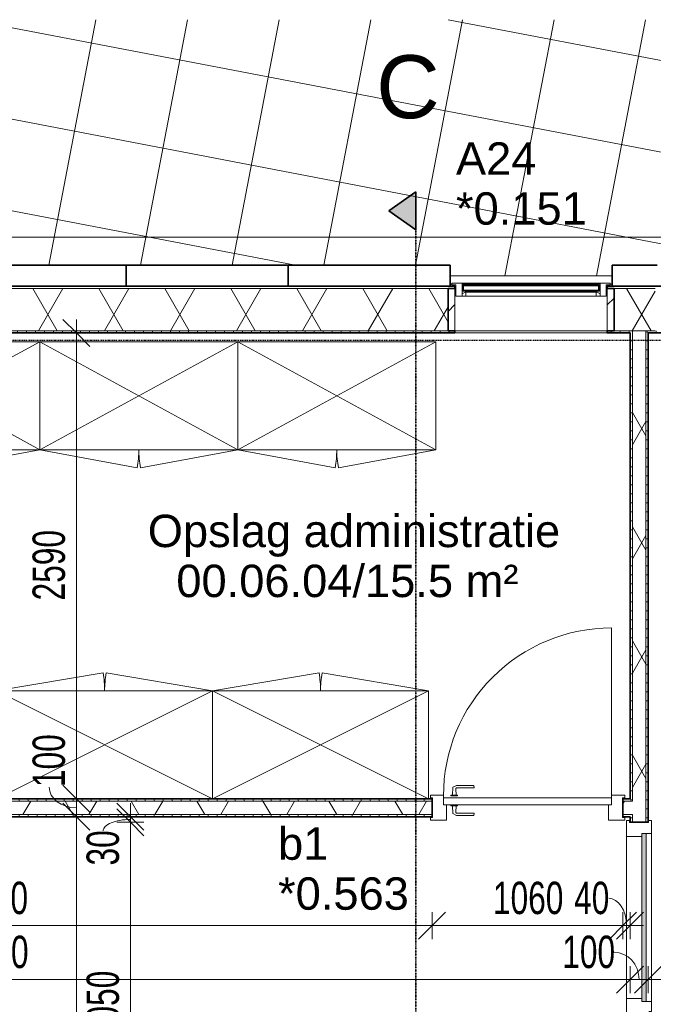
# Model space of a CAD drawing. Header units: millimetres. Extents: x -80560 to 110805, y -11020 to 52719.
# Tile 28 of 152: x 41053 to 44574, y 44108 to 49581. Entities that reach past the tile are written whole.
import ezdxf

# ---------------------------------------------------------------- set-up
doc = ezdxf.new("R2010")
doc.units = ezdxf.units.MM
for name, pattern in [('CENTER2', [20, 8, -4, 4, -4]), ('DASHDOT2', [8, 4, -2, 0, -2]), ('DASHED2-1', [3, 2, -1])]:
    doc.linetypes.add(name, pattern=pattern)
for name, color, linetype, lineweight in [('A-ANNO-DIMS', 211, 'Continuous', 9), ('A-ANNO-DIMS-100', 211, 'Continuous', 9), ('A-AREA-IDEN', 2, 'Continuous', 9), ('A-DETL-MBND', 5, 'Continuous', 18), ('A-DOOR', 31, 'Continuous', 18), ('A-FLOR', 192, 'Continuous', 18), ('A-FLOR-OVHD', 1, 'DASHED2-1', 18), ('A-FLOR-PATT', 8, 'Continuous', 18), ('A-GENM', 13, 'Continuous', 18), ('A-GLAZ', 151, 'Continuous', 18), ('A-GLAZ-IDEN', 152, 'Continuous', 18), ('A-GLAZ-SILL', 1, 'Continuous', 18), ('A-WALL', 113, 'Continuous', 35), ('A-WALL-PATT', 111, 'Continuous', 35), ('G-ANNO-SYMB', 111, 'Continuous', 9), ('I-FURN', 30, 'Continuous', 18), ('I-WALL', 2, 'Continuous', 18), ('S-GRID', 1, 'Continuous', 9)]:
    doc.layers.add(name, color=color, linetype=linetype, lineweight=lineweight)
doc.styles.add('Arial', font='arial.ttf', dxfattribs={"height": 180})
doc.styles.add('Arial_4', font='arial.ttf', dxfattribs={"height": 350})
doc.styles.add('Arial_6', font='arial.ttf', dxfattribs={"width": 0.7, "height": 180})
doc.dimstyles.new('n3o_1_8', dxfattribs={"dimscale": 304.8, "dimtxt": 183.646692, "dimasz": 0.492126, "dimexe": 0.246063, "dimexo": 0.0625, "dimgap": 0.032808, "dimtad": 1, "dimdec": 0, "dimdsep": 46, "dimtxsty": 'Arial_6', "dimblk1": 'OBLIQUE', "dimblk2": 'OBLIQUE', "dimsah": 1, "dimcen": 0.09, "dimdle": 0.246063, "dimazin": 0, "dimtfac": 1, "dimtdec": 4, "dimtix": 1, "dimtmove": 0, "dimatfit": 3, "dimfxl": 0.246063, "dimfxlon": 1, "dimtvp": 1, "dimtolj": 1, "dimtzin": 0, "dimarcsym": 2})
doc.dimstyles.new('n3o_1_8_1', dxfattribs={"dimscale": 304.8, "dimtxt": 183.646692, "dimasz": 0.492126, "dimexe": 0.246063, "dimexo": 0.0625, "dimgap": 0.032808, "dimtad": 1, "dimdec": 0, "dimdsep": 46, "dimtxsty": 'Arial_6', "dimblk1": 'OBLIQUE', "dimblk2": 'OBLIQUE', "dimsah": 1, "dimcen": 0.09, "dimdle": 0.246063, "dimazin": 0, "dimtfac": 1, "dimtdec": 4, "dimtix": 1, "dimtmove": 2, "dimatfit": 3, "dimfxl": 0.246063, "dimfxlon": 1, "dimtvp": 1, "dimtolj": 1, "dimtzin": 0, "dimarcsym": 2})
doc.dimstyles.new('n3o_1_8_2', dxfattribs={"dimscale": 304.8, "dimtxt": 183.646692, "dimasz": 0.492126, "dimexe": 0.246063, "dimexo": 0.0625, "dimgap": 0.032808, "dimtad": 1, "dimdec": 0, "dimdsep": 46, "dimtxsty": 'Arial_6', "dimblk1": 'OBLIQUE', "dimblk2": 'OBLIQUE', "dimsah": 1, "dimcen": 0.09, "dimdle": 0.246063, "dimazin": 0, "dimtfac": 1, "dimtdec": 4, "dimtix": 1, "dimtmove": 1, "dimatfit": 3, "dimfxl": 0.246063, "dimfxlon": 1, "dimtvp": 1, "dimtolj": 1, "dimtzin": 0, "dimarcsym": 2})
pattern_1 = [(60, (24894.82, 0), (-274.963, 158.75), []), (120, (24894.82, 0), (-274.963, -158.75), [])]
pattern_2 = [(45, (0, 0), (-141.42136, 141.42136), [])]
pattern_3 = [(90, (41450.07, 45150), (-50, 2e-13), [])]
pattern_4 = [(180, (44544.82, 45444.75), (9e-14, -50), [])]

# ---------------------------------------------------------------- blocks, each defined once
blk = doc.blocks.new('Leonardo College_EHA_1489_R18_CF_situatie_2020_rvt-1-DO_00 begane grond')
at = {"layer": 'A-FLOR-PATT', "lineweight": 9}
h = blk.add_hatch(dxfattribs=at)
h.set_pattern_fill('FP_25', color=43, style=0, pattern_type=2)
h.set_pattern_definition([(169.149, (24084.14, 38525.2), (-94.128, -491.06), []), (259.149, (24084.14, 38525.2), (491.06, -94.128), [])])
h.paths.add_polyline_path([(14151.7, 9821), (14151.7, 34634), (13184, 34634), (13184, 34771), (12951.7, 34771), (12951.7, 48157), (13184, 48157), (13184, 48216), (18550, 48216), (18550, 48157), (19450, 48157), (19450, 48216), (19700, 48216), (19700, 48157), (20600, 48157), (20600, 48216), (21650, 48216), (21650, 48157), (22550, 48157), (22550, 48216), (23000, 48216), (23000, 48157), (24100, 48157), (24100, 48216), (26625, 48216), (26625, 48202), (26650, 48201.5), (26650, 48157), (28000, 48157), (28000, 48202), (28025, 48202), (28025, 48216), (29775, 48216), (29775, 48202), (29800, 48201), (29800, 48157), (29805, 48157), (29805, 48201), (29825, 48201), (29825, 48166.5), (31125, 48166.5), (31125, 48201), (31145, 48201), (31145, 48157), (31150, 48157), (31150, 48202), (31175, 48202), (31175, 48216), (32800, 48216), (32800, 48157), (33630.7, 48157), (33630.7, 49580.6), (7590.2, 49580.6), (7590.2, 9821), (12289, 9821)], flags=0)
h.paths.add_polyline_path([(10632.4, 32055), (10632.4, 32075), (10622.4, 32075), (10622.4, 32055), (10282.4, 32055), (10282.4, 32075), (10272.4, 32075), (10272.4, 32055), (9932.4, 32055), (9932.4, 32075), (9922.4, 32075), (9922.4, 32055), (9582.4, 32055), (9582.4, 32075), (9572.4, 32075), (9572.4, 32055), (9232.4, 32055), (9232.4, 32075), (9222.4, 32075), (9222.4, 32055), (8882.4, 32055), (8882.4, 32075), (8877.4, 32075), (8877.4, 32655), (10977.4, 32655), (10977.4, 32075), (10972.4, 32075), (10972.4, 32055)], flags=0)
h.paths.add_polyline_path([(67959.7, 48157), (67959.7, 49580.6), (48811.5, 49580.6), (48807.2, 48216), (49300, 48216), (49300, 48157), (51100, 48157), (51100, 48216), (54550, 48216), (54550, 48157), (57250, 48157), (57250, 48216), (60400, 48216), (60400, 48157), (62200, 48157), (62200, 48216), (64450, 48216), (64450, 48157), (67499.3, 48157)], flags=0)
h.paths.add_polyline_path([(27719, 48165.9), (27719, 48210.9), (27991, 48210.9), (27991, 48165.9), (27853.6, 48165.9)], flags=0)
h.paths.add_polyline_path([(27266.3, 48165.9), (26659, 48165.9), (26659, 48210.9), (27711, 48210.9), (27711, 48165.9), (27559.9, 48165.9)], flags=0)
h.paths.add_polyline_path([(31120.2, 48171), (29829, 48171), (29829, 48201), (31120.2, 48201)], flags=0)
at = {"layer": 'A-FLOR', "color": 7}
blk.add_line((18550, 48157), (19450, 48157), dxfattribs=at)
blk = doc.blocks.new('NLRS_41_GM_WPB_spouwlat-SH_generiek_ISR - 235x38-33886070-DO_00 begane grond')
at = {"layer": 'A-GENM'}
h = blk.add_hatch(dxfattribs=at)
h.set_pattern_fill('FP_78', color=256, style=0, pattern_type=2)
h.set_pattern_definition(pattern_2)
h.paths.add_polyline_path([(18577, 47852), (18577, 48087), (18539, 48087), (18539, 47852)], flags=0)
for p, q in [((18577, 48087), (18539, 48087)), ((18539, 48087), (18539, 47852)), ((18577, 47852), (18577, 48087)), ((18539, 47852), (18577, 47852))]:
    blk.add_line(p, q, dxfattribs=at)
blk = doc.blocks.new('NLRS_41_GM_WPB_spouwlat-SH_generiek_ISR - 235x38-V70-DO_00 begane grond')
at = {"layer": 'A-GENM'}
h = blk.add_hatch(dxfattribs=at)
h.set_pattern_fill('FP_78', color=256, style=0, pattern_type=2)
h.set_pattern_definition(pattern_2)
h.paths.add_polyline_path([(19461, 47852), (19461, 48087), (19423, 48087), (19423, 47852)], flags=0)
for p, q in [((19461, 48087), (19423, 48087)), ((19423, 48087), (19423, 47852)), ((19461, 47852), (19461, 48087)), ((19423, 47852), (19461, 47852))]:
    blk.add_line(p, q, dxfattribs=at)
blk = doc.blocks.new('NLRS_41_GM_WPB_spouwlat-SH_generiek_ISR - 235x38-33868848-DO_00 begane grond')
at = {"layer": 'A-DETL-MBND'}
for p, q in [((18582, 48087), (18577, 48087)), ((19423, 48087), (19418, 48087)), ((19423, 47852), (18577, 47852))]:
    blk.add_line(p, q, dxfattribs=at)
blk = doc.blocks.new('merk 900 vast glas HOOG - merk 900 vast glas HOOG-32395309-DO_00 begane grond')
at = {"layer": 'A-GLAZ'}
for p, q in [((-362, 0), (-440, 0)), ((-440, 0), (-440, -10)), ((-362, -4), (-362, 0)), ((440, 0), (362, 0)), ((362, 0), (362, -4)), ((440, -10), (440, 0)), ((-440, -10), (-418, -10)), ((-418, -10), (-418, -72)), ((-384, -72), (-384, -4)), ((-384, -4), (-362, -4)), ((362, -4), (384, -4)), ((384, -4), (384, -72)), ((418, -72), (418, -10)), ((418, -10), (440, -10)), ((-418, -72), (-384, -72)), ((384, -72), (418, -72))]:
    blk.add_line(p, q, dxfattribs=at)
at = {"layer": 'A-GLAZ-SILL'}
for p, q in [((362, 0), (-362, 0)), ((362, -4), (-362, -4))]:
    blk.add_line(p, q, dxfattribs=at)
blk = doc.blocks.new('32_n3o_deur_enkel - 90x139_17_K_930_2410x1080-34073309-DO_00 begane grond')
at = {"layer": 'A-GLAZ'}
for p, q in [((-467, 70), (-540, 70)), ((-540, 70), (-540, 55)), ((-540, 55), (-528, 55)), ((-528, 55), (-528, -54)), ((-467, 56), (-467, 70)), ((540, 70), (467, 70)), ((467, 70), (467, 56)), ((528, -54), (528, 55)), ((528, 55), (540, 55)), ((540, 55), (540, 70)), ((-450, -69), (-450, 16)), ((450, 16), (450, -69)), ((-528, -54), (-540, -54)), ((-540, -54), (-540, -69)), ((540, -54), (528, -54)), ((540, -69), (540, -54)), ((-540, -69), (-450, -69)), ((450, -69), (540, -69))]:
    blk.add_line(p, q, dxfattribs=at)
blk = doc.blocks.new('30_n3o_deur_dicht - 40mm_draai_LS-31987334-DO_00 begane grond')
at = {"layer": 'A-DOOR'}
for p, q in [((0, 40), (-934, 40)), ((-934, 40), (-934, 0)), ((-934, 0), (0, 0)), ((0, 0), (0, 40))]:
    blk.add_line(p, q, dxfattribs=at)
blk = doc.blocks.new('30_n3o_beslag_deurkruk_met_schild - std-V111-DO_00 begane grond')
at = {"layer": 'A-DOOR'}
for p, q in [((-18.5, 0), (-18.5, -5)), ((18.5, -5), (18.5, 0)), ((-18.5, -5), (18.5, -5)), ((-7.8, -48.4), (-10, -5)), ((12.7, -58), (-7.8, -48.4)), ((10, -5), (8.3, -39.7)), ((13.3, -45), (111, -45)), ((111, -45), (108, -58)), ((108, -58), (12.7, -58))]:
    blk.add_line(p, q, dxfattribs=at)
at = {"layer": 'A-DOOR', "flags": 128}
blk.add_lwpolyline([(8.3, -39.7), (8.6, -41.7), (9.6, -43.4), (11.3, -44.6), (13.3, -45)], dxfattribs=at)
blk = doc.blocks.new('30_n3o_beslag_deurkruk_met_schild - std-V112-DO_00 begane grond')
at = {"layer": 'A-DOOR'}
for p, q in [((-7.8, 48.4), (12.7, 58)), ((12.7, 58), (108, 58)), ((108, 58), (111, 45)), ((18.5, 5), (-18.5, 5)), ((-18.5, 5), (-18.5, 0)), ((-10, 5), (-7.8, 48.4)), ((8.3, 39.7), (10, 5)), ((111, 45), (13.3, 45)), ((18.5, 0), (18.5, 5)), ((-18.5, 0), (18.5, 0))]:
    blk.add_line(p, q, dxfattribs=at)
at = {"layer": 'A-DOOR', "flags": 128}
blk.add_lwpolyline([(13.3, 45), (11.3, 44.6), (9.6, 43.4), (8.6, 41.7), (8.3, 39.7)], dxfattribs=at)
blk = doc.blocks.new('00_n3o_symbool_swingangle - std-31745489-DO_00 begane grond')
at = {"layer": 'A-DOOR'}
blk.add_line((-415, -10), (-415, -944), dxfattribs=at)
blk.add_arc((-415, -10), 934, 270, 0, dxfattribs=at)
blk = doc.blocks.new('82_kast met dubbele deur - Opbergkast 90x60x2100cm-32830086-DO_00 begane grond')
at = {"layer": 'I-FURN'}
for p, q in [((-550, 300), (-9.1, 399.7)), ((550, 300), (9.1, 399.7)), ((550, 300), (-550, 300)), ((-550, 300), (-550, -300)), ((550, -300), (-550, 300)), ((-550, -300), (550, 300)), ((550, 300), (-550, 300)), ((-550, 300), (-550, -300)), ((-550, -300), (-550, 300)), ((-550, 300), (550, 300)), ((550, -300), (550, 300)), ((550, -300), (550, 300)), ((550, 300), (550, -300)), ((-550, -300), (550, -300)), ((-550, -300), (550, -300)), ((550, -300), (-550, -300))]:
    blk.add_line(p, q, dxfattribs=at)
for centre, start, end in [((-550, 300), 0, 10.4439), ((550, 300), 169.5561, 180)]:
    blk.add_arc(centre, 550, start, end, dxfattribs=at)
blk = doc.blocks.new('82_kast met dubbele deur - Opbergkast 120x60x2100cm-32713132-DO_00 begane grond')
at = {"layer": 'I-FURN'}
for p, q in [((-600, -300), (-600, 300)), ((-600, 300), (600, 300)), ((600, 300), (-600, -300)), ((-600, 300), (600, -300)), ((600, 300), (-600, 300)), ((-600, 300), (-600, -300)), ((-600, -300), (-600, 300)), ((-600, 300), (600, 300)), ((600, 300), (600, -300)), ((600, -300), (600, 300)), ((600, 300), (600, -300)), ((600, -300), (-600, -300)), ((-600, -300), (-8.3, -399.7)), ((-600, -300), (600, -300)), ((600, -300), (-600, -300)), ((600, -300), (8.3, -399.7))]:
    blk.add_line(p, q, dxfattribs=at)
for centre, start, end in [((-600, -300), 350.435, 0), ((600, -300), 180, 189.565)]:
    blk.add_arc(centre, 600, start, end, dxfattribs=at)
blk = doc.blocks.new('32_n3o_deur_enkel met zijlicht - 90x139_17_K_930_2410x2070_deur glasstrook-34074041-DO_00 begane grond')
at = {"layer": 'A-GLAZ'}
for p, q in [((-962, 69), (-1035, 69)), ((-1035, 69), (-1035, 52)), ((-962, 39), (-962, 69)), ((-962, 69), (-28, 69)), ((28, 69), (-28, 69)), ((-28, 69), (-28, 39)), ((28, 55), (28, 69)), ((1035, 69), (962, 69)), ((962, 69), (962, 55)), ((1035, 52), (1035, 69)), ((-1035, 52), (-1023, 52)), ((-1023, 52), (-1023, -53)), ((-945, -70), (-945, 15)), ((-45, 15), (-45, -70)), ((45, -70), (45, 15)), ((945, 15), (945, -70)), ((1023, -53), (1023, 52)), ((1023, 52), (1035, 52)), ((-1023, -53), (-1035, -53)), ((-1035, -53), (-1035, -70)), ((1035, -53), (1023, -53)), ((1035, -70), (1035, -53)), ((-1035, -70), (-945, -70)), ((-45, -70), (-945, -70)), ((-45, -70), (45, -70)), ((945, -70), (1035, -70))]:
    blk.add_line(p, q, dxfattribs=at)
blk = doc.blocks.new('30_n3o_raam_vast - 24mm-31742709-DO_00 begane grond')
at = {"layer": 'A-DOOR'}
blk.add_hatch(color=256, dxfattribs=at).paths.add_polyline_path([(-934, 0), (0, 0), (0, 24), (-934, 24)], flags=0)
for p, q in [((0, 24), (-934, 24)), ((-934, 24), (-934, 0)), ((-934, 0), (0, 0)), ((0, 0), (0, 24))]:
    blk.add_line(p, q, dxfattribs=at)
blk = doc.blocks.new('30_n3o_RT72_glas met glaslat - Type 1-33690252-DO_00 begane grond')
at = {"layer": 'A-GENM'}
for points in [[(-379, -11), (379, -11), (379, -5), (-379, -5)], [(-379, -41), (379, -41), (379, -35), (-379, -35)]]:
    blk.add_hatch(color=256, dxfattribs=at).paths.add_polyline_path(points, flags=0)
for p, q in [((379, -5), (-379, -5)), ((-379, -5), (-379, -11)), ((-375, -5), (-379, -5)), ((-379, -5), (-379, -41)), ((-379, -11), (379, -11)), ((379, -35), (-379, -35)), ((-379, -35), (-379, -41)), ((-379, -41), (379, -41)), ((-379, -41), (-375, -41)), ((-375, -41), (-375, -5)), ((379, -5), (375, -5)), ((375, -5), (375, -41)), ((375, -41), (379, -41)), ((379, -11), (379, -5)), ((379, -41), (379, -5)), ((379, -41), (379, -35))]:
    blk.add_line(p, q, dxfattribs=at)
blk = doc.blocks.new('DPWP_30_n3o_RT72_glas met glaslat Frame1 - Type 1-33690255-DO_00 begane grond')
at = {"layer": 'A-GENM'}
for p, q in [((-367.317, -5), (-384, -15)), ((-384, -27), (-362, -27)), ((-362, -5), (-367.317, -5)), ((362, -5), (-362, -5)), ((-362, -27), (-362, -5)), ((362, -27), (-362, -27)), ((367.317, -5), (362, -5)), ((362, -5), (362, -27)), ((362, -27), (384, -27)), ((384, -15), (367.317, -5))]:
    blk.add_line(p, q, dxfattribs=at)
blk = doc.blocks.new('Section - 00_n3o_sectionmark_detailaanduiding-325618-DO_00 begane grond')
at = {"layer": 'G-ANNO-SYMB'}
blk.add_hatch(color=256, dxfattribs=at).paths.add_polyline_path([(0, 0), (1.05, 1.5), (2.101, 0)], flags=0)
at = {"layer": 'G-ANNO-SYMB', "linetype": 'DASHDOT2', "lineweight": 35}
for p, q in [((1.05, 1.5), (0, 0)), ((2.101, 0), (1.05, 1.5)), ((0, 0), (2.101, 0))]:
    blk.add_line(p, q, dxfattribs=at)
blk = doc.blocks.new('DIMBLOCK82-DO_00 begane grond')
at = {"layer": 'A-ANNO-DIMS-100'}
for p, q in [((38455.3, 44245.4), (38530.3, 44320.4)), ((38455.3, 44320.4), (38455.3, 44170.4)), ((38455.3, 44245.4), (38455.3, 44320.4)), ((44444.8, 44245.4), (44519.8, 44320.4)), ((44444.8, 44320.4), (44444.8, 44170.4)), ((44444.8, 44245.4), (44444.8, 44320.4)), ((38380.3, 44245.4), (44444.8, 44245.4)), ((38455.3, 44245.4), (38380.3, 44170.4)), ((44444.8, 44245.4), (44369.8, 44170.4))]:
    blk.add_line(p, q, dxfattribs=at)
at = {"layer": 'A-ANNO-DIMS-100', "color": 0, "insert": (40710.7, 44489.1), "char_height": 180, "width": 461.094, "attachment_point": 1, "line_spacing_factor": 0.941778, "style": 'Arial_6'}
blk.add_mtext('5990', dxfattribs=at)
blk = doc.blocks.new('_Oblique')
at = {"color": 0, "linetype": 'ByBlock', "lineweight": -2}
blk.add_line((-0.5, -0.5), (0.5, 0.5), dxfattribs=at)
blk = doc.blocks.new('DIMBLOCK83-DO_00 begane grond')
at = {"layer": 'A-ANNO-DIMS-100'}
for p, q in [((44444.8, 44245.4), (44519.8, 44320.4)), ((44444.8, 44320.4), (44444.8, 44170.4)), ((44444.8, 44245.4), (44444.8, 44320.4)), ((44544.8, 44245.4), (44619.8, 44320.4)), ((44544.8, 44320.4), (44544.8, 44170.4)), ((44544.8, 44245.4), (44544.8, 44320.4)), ((44444.8, 44245.4), (44369.8, 44170.4)), ((44444.8, 44245.4), (44544.8, 44245.4)), ((44544.8, 44245.4), (44469.8, 44170.4))]:
    blk.add_line(p, q, dxfattribs=at)
blk.add_ellipse((44356.1, 44245.4), major_axis=(0, 151.3), ratio=0.917212, start_param=4.712389, end_param=6.283185, dxfattribs=at)
at = {"layer": 'A-ANNO-DIMS-100', "color": 0, "insert": (44067.9, 44489.1), "char_height": 180, "width": 345.821, "attachment_point": 1, "line_spacing_factor": 0.941778, "style": 'Arial_6'}
blk.add_mtext('100', dxfattribs=at)
blk = doc.blocks.new('DIMBLOCK84-DO_00 begane grond')
at = {"layer": 'A-ANNO-DIMS-100'}
for p, q in [((44544.8, 44245.4), (44619.8, 44320.4)), ((44544.8, 44320.4), (44544.8, 44170.4)), ((44544.8, 44245.4), (44544.8, 44320.4)), ((47744.8, 44245.4), (47819.8, 44320.4)), ((47744.8, 44320.4), (47744.8, 44170.4)), ((47744.8, 44245.4), (47744.8, 44320.4)), ((44544.8, 44245.4), (44469.8, 44170.4)), ((44544.8, 44245.4), (47744.8, 44245.4)), ((47744.8, 44245.4), (47669.8, 44170.4))]:
    blk.add_line(p, q, dxfattribs=at)
at = {"layer": 'A-ANNO-DIMS-100', "color": 0, "insert": (45952.7, 44489.1), "char_height": 180, "width": 461.094, "attachment_point": 1, "line_spacing_factor": 0.941778, "style": 'Arial_6'}
blk.add_mtext('3200', dxfattribs=at)
blk = doc.blocks.new('DIMBLOCK109-DO_00 begane grond')
at = {"layer": 'A-ANNO-DIMS-100'}
for p, q in [((41368, 45150), (41293, 45225)), ((41293, 45150), (41443, 45150)), ((41368, 45150), (41293, 45150)), ((41368, 39750), (41368, 45150)), ((41368, 45150), (41443, 45075)), ((41368, 39750), (41293, 39825)), ((41293, 39750), (41443, 39750)), ((41368, 39750), (41293, 39750)), ((41368, 39750), (41443, 39675))]:
    blk.add_line(p, q, dxfattribs=at)
at = {"layer": 'A-ANNO-DIMS-100', "color": 0, "insert": (41124.3, 42257.9), "char_height": 180, "width": 461.094, "attachment_point": 1, "rotation": 90, "line_spacing_factor": 0.941778, "style": 'Arial_6'}
blk.add_mtext('5400', dxfattribs=at)
blk = doc.blocks.new('DIMBLOCK110-DO_00 begane grond')
at = {"layer": 'A-ANNO-DIMS-100'}
for p, q in [((41368, 45250), (41293, 45325)), ((41293, 45250), (41443, 45250)), ((41368, 45250), (41293, 45250)), ((41368, 45150), (41293, 45225)), ((41368, 45150), (41368, 45250)), ((41368, 45250), (41443, 45175)), ((41293, 45150), (41443, 45150)), ((41368, 45150), (41293, 45150)), ((41368, 45150), (41443, 45075))]:
    blk.add_line(p, q, dxfattribs=at)
blk.add_ellipse((41368, 45315.3), major_axis=(151.3, 0), ratio=0.762162, start_param=3.141593, end_param=4.712389, dxfattribs=at)
at = {"layer": 'A-ANNO-DIMS-100', "color": 0, "insert": (41124.3, 45315.3), "char_height": 180, "width": 345.821, "attachment_point": 1, "rotation": 90, "line_spacing_factor": 0.941778, "style": 'Arial_6'}
blk.add_mtext('100', dxfattribs=at)
blk = doc.blocks.new('DIMBLOCK111-DO_00 begane grond')
at = {"layer": 'A-ANNO-DIMS-100'}
for p, q in [((41368, 47839.5), (41293, 47914.5)), ((41368, 45250), (41368, 47914.5)), ((41293, 47839.5), (41443, 47839.5)), ((41368, 47839.5), (41293, 47839.5)), ((41368, 47839.5), (41443, 47764.5)), ((41368, 45250), (41293, 45325)), ((41293, 45250), (41443, 45250)), ((41368, 45250), (41293, 45250)), ((41368, 45250), (41443, 45175))]:
    blk.add_line(p, q, dxfattribs=at)
at = {"layer": 'A-ANNO-DIMS-100', "color": 0, "insert": (41124.3, 46352.6), "char_height": 180, "width": 461.094, "attachment_point": 1, "rotation": 90, "line_spacing_factor": 0.941778, "style": 'Arial_6'}
blk.add_mtext('2590', dxfattribs=at)
blk = doc.blocks.new('DIMBLOCK278-DO_00 begane grond')
at = {"layer": 'A-ANNO-DIMS-100'}
for p, q in [((41668, 45120), (41593, 45195)), ((41743, 45120), (41593, 45120)), ((41668, 43070), (41668, 45120)), ((41668, 45120), (41743, 45045)), ((41668, 45120), (41743, 45120)), ((41668, 43070), (41593, 43145)), ((41743, 43070), (41593, 43070)), ((41668, 43070), (41743, 42995)), ((41668, 43070), (41743, 43070))]:
    blk.add_line(p, q, dxfattribs=at)
at = {"layer": 'A-ANNO-DIMS-100', "color": 0, "insert": (41424.3, 43902.9), "char_height": 180, "width": 461.094, "attachment_point": 1, "rotation": 90, "line_spacing_factor": 0.941778, "style": 'Arial_6'}
blk.add_mtext('2050', dxfattribs=at)
blk = doc.blocks.new('DIMBLOCK279-DO_00 begane grond')
at = {"layer": 'A-ANNO-DIMS-100'}
for p, q in [((41668, 45150), (41593, 45225)), ((41668, 45120), (41668, 45225)), ((41668, 45120), (41593, 45195)), ((41593, 45150), (41743, 45150)), ((41668, 45150), (41593, 45150)), ((41743, 45120), (41593, 45120)), ((41668, 45150), (41743, 45075)), ((41668, 45120), (41743, 45045)), ((41668, 45120), (41743, 45120))]:
    blk.add_line(p, q, dxfattribs=at)
blk.add_ellipse((41668, 45071.5), major_axis=(151.3, 0), ratio=0.420081, start_param=1.570796, end_param=3.141593, dxfattribs=at)
at = {"layer": 'A-ANNO-DIMS-100', "color": 0, "insert": (41424.3, 44879.3), "char_height": 180, "width": 230.547, "attachment_point": 1, "rotation": 90, "line_spacing_factor": 0.941778, "style": 'Arial_6'}
blk.add_mtext('30', dxfattribs=at)
blk = doc.blocks.new('DIMBLOCK280-DO_00 begane grond')
at = {"layer": 'A-ANNO-DIMS-100'}
for p, q in [((38455.3, 44545.4), (38530.3, 44620.4)), ((38455.3, 44620.4), (38455.3, 44470.4)), ((38455.3, 44545.4), (38455.3, 44620.4)), ((43344.8, 44545.4), (43419.8, 44620.4)), ((43344.8, 44620.4), (43344.8, 44470.4)), ((43344.8, 44545.4), (43344.8, 44620.4)), ((38380.3, 44545.4), (43344.8, 44545.4)), ((38455.3, 44545.4), (38380.3, 44470.4)), ((43344.8, 44545.4), (43269.8, 44470.4))]:
    blk.add_line(p, q, dxfattribs=at)
at = {"layer": 'A-ANNO-DIMS-100', "color": 0, "insert": (40707.9, 44789.1), "char_height": 180, "width": 461.094, "attachment_point": 1, "line_spacing_factor": 0.941778, "style": 'Arial_6'}
blk.add_mtext('4890', dxfattribs=at)
blk = doc.blocks.new('DIMBLOCK281-DO_00 begane grond')
at = {"layer": 'A-ANNO-DIMS-100'}
for p, q in [((43344.8, 44545.4), (43419.8, 44620.4)), ((43344.8, 44620.4), (43344.8, 44470.4)), ((43344.8, 44545.4), (43344.8, 44620.4)), ((44404.8, 44545.4), (44479.8, 44620.4)), ((44404.8, 44620.4), (44404.8, 44470.4)), ((44404.8, 44545.4), (44404.8, 44620.4)), ((43344.8, 44545.4), (43269.8, 44470.4)), ((43344.8, 44545.4), (44404.8, 44545.4)), ((44404.8, 44545.4), (44329.8, 44470.4))]:
    blk.add_line(p, q, dxfattribs=at)
at = {"layer": 'A-ANNO-DIMS-100', "color": 0, "insert": (43682.7, 44789.1), "char_height": 180, "width": 461.094, "attachment_point": 1, "line_spacing_factor": 0.941778, "style": 'Arial_6'}
blk.add_mtext('1060', dxfattribs=at)
blk = doc.blocks.new('DIMBLOCK282-DO_00 begane grond')
at = {"layer": 'A-ANNO-DIMS-100'}
for p, q in [((44404.8, 44545.4), (44479.8, 44620.4)), ((44404.8, 44620.4), (44404.8, 44470.4)), ((44404.8, 44545.4), (44404.8, 44620.4)), ((44444.8, 44545.4), (44519.8, 44620.4)), ((44444.8, 44620.4), (44444.8, 44470.4)), ((44444.8, 44545.4), (44444.8, 44620.4)), ((44404.8, 44545.4), (44329.8, 44470.4)), ((44444.8, 44545.4), (44369.8, 44470.4)), ((44404.8, 44545.4), (44519.8, 44545.4))]:
    blk.add_line(p, q, dxfattribs=at)
blk.add_ellipse((44325.9, 44545.4), major_axis=(0, 151.3), ratio=0.653705, start_param=4.712389, end_param=6.283185, dxfattribs=at)
at = {"layer": 'A-ANNO-DIMS-100', "color": 0, "insert": (44133.8, 44789.1), "char_height": 180, "width": 230.547, "attachment_point": 1, "line_spacing_factor": 0.941778, "style": 'Arial_6'}
blk.add_mtext('40', dxfattribs=at)

msp = doc.modelspace()

# ---------------------------------------------------------------- hatches: boundary and pattern name
at = {"layer": 'A-WALL-PATT', "lineweight": 18}
h = msp.add_hatch(dxfattribs=at)
h.set_pattern_fill('FP_83', color=256, style=0, pattern_type=2)
h.set_pattern_definition([(180, (55190.07, 48099), (1e-13, -50), [])])
h.paths.add_polyline_path([(72184.3, 48087), (72184.3, 48099), (71767.8, 48099), (71767.8, 48087), (71837.1, 48087)], flags=0)
h.paths.add_polyline_path([(70021.8, 48087), (70021.8, 48099), (60367.8, 48099), (60367.8, 48087), (69983.8, 48087)], flags=0)
h.paths.add_polyline_path([(58915.5, 48087), (59521.8, 48087), (59521.8, 48099), (58767.8, 48099), (58767.8, 48087), (58805.8, 48087)], flags=0)
h.paths.add_polyline_path([(56107.8, 48087), (57721.8, 48087), (57721.8, 48099), (56088.8, 48099), (56088.8, 48087)], flags=0)
h.paths.add_polyline_path([(53042.1, 48087), (54650.8, 48087), (54650.8, 48099), (52938.8, 48099), (52938.8, 48087), (52957.8, 48087)], flags=0)
h.paths.add_polyline_path([(49005.8, 48087), (51500.8, 48087), (51500.8, 48099), (48967.8, 48099), (48967.8, 48087)], flags=0)
h.paths.add_polyline_path([(47883.8, 48087), (47921.8, 48087), (47921.8, 48099), (47417.8, 48099), (47417.8, 48087), (47756, 48087)], flags=0)
h.paths.add_polyline_path([(46571.8, 48087), (46571.8, 48099), (45467.8, 48099), (45467.8, 48087), (46533.8, 48087)], flags=0)
h.paths.add_polyline_path([(44621.8, 48087), (44621.8, 48099), (44317.8, 48099), (44317.8, 48087), (44583.8, 48087)], flags=0)
h.paths.add_polyline_path([(43471.8, 48087), (43471.8, 48099), (38195.8, 48099), (38195.8, 48087), (43433.8, 48087)], flags=0)
h = msp.add_hatch(dxfattribs=at)
h.set_pattern_fill('FP_2', color=256, style=0, pattern_type=2)
h.set_pattern_definition(pattern_1)
h.paths.add_polyline_path([(72184.3, 47852), (72184.3, 48087), (71805.8, 48087), (71805.8, 47852), (71837.1, 47852)], flags=0)
h.paths.add_polyline_path([(69983.8, 47852), (69983.8, 48087), (60405.8, 48087), (60405.8, 47852), (69487.7, 47852)], flags=0)
h.paths.add_polyline_path([(59483.8, 47852), (59483.8, 48087), (58805.8, 48087), (58805.8, 47852), (59209.2, 47852)], flags=0)
h.paths.add_polyline_path([(57683.8, 47852), (57683.8, 48087), (56107.8, 48087), (56107.8, 47852), (57447.2, 47852)], flags=0)
h.paths.add_polyline_path([(54631.8, 47852), (54631.8, 48087), (52957.8, 48087), (52957.8, 47852), (53629.4, 47852)], flags=0)
h.paths.add_polyline_path([(51481.8, 47852), (51481.8, 48087), (49005.8, 48087), (49005.8, 47852), (51280.1, 47852)], flags=0)
h.paths.add_polyline_path([(47883.8, 47852), (47883.8, 48087), (47455.8, 48087), (47455.8, 47852), (47756, 47852)], flags=0)
h.paths.add_polyline_path([(46533.8, 47852), (46533.8, 48087), (45505.8, 48087), (45505.8, 47852), (45994, 47852)], flags=0)
h.paths.add_polyline_path([(44583.8, 47852), (44583.8, 48087), (44355.8, 48087), (44355.8, 47852), (44532.3, 47852)], flags=0)
h.paths.add_polyline_path([(43433.8, 47852), (43433.8, 48087), (38207.8, 48087), (38207.8, 47852), (43057.3, 47852)], flags=0)
h = msp.add_hatch(dxfattribs=at)
h.set_pattern_fill('FP_84', color=256, angle=-270, style=0, pattern_type=2)
h.set_pattern_definition([(270, (55190.07, 48099), (50, 2e-13), [])])
h.paths.add_polyline_path([(72184.3, 47839.5), (72184.3, 47852), (71767.8, 47852), (71767.8, 47839.5), (71837.1, 47839.5)], flags=0)
h.paths.add_polyline_path([(70021.8, 47839.5), (70021.8, 47852), (60367.8, 47852), (60367.8, 47839.5), (69644.8, 47839.5)], flags=0)
h.paths.add_polyline_path([(58915.5, 47839.5), (59521.8, 47839.5), (59521.8, 47852), (58767.8, 47852), (58767.8, 47839.5)], flags=0)
h.paths.add_polyline_path([(57153.5, 47839.5), (57721.8, 47839.5), (57721.8, 47852), (56044.8, 47852), (56044.8, 47839.5), (56859.8, 47839.5)], flags=0)
h.paths.add_polyline_path([(54694.8, 47839.5), (54694.8, 47852), (52894.8, 47852), (52894.8, 47839.5), (53629.4, 47839.5)], flags=0)
h.paths.add_polyline_path([(51280.1, 47839.5), (51544.8, 47839.5), (51544.8, 47852), (48967.8, 47852), (48967.8, 47839.5), (50105.4, 47839.5)], flags=0)
h.paths.add_polyline_path([(47756, 47839.5), (47921.8, 47839.5), (47921.8, 47852), (47417.8, 47852), (47417.8, 47839.5)], flags=0)
h.paths.add_polyline_path([(46571.8, 47839.5), (46571.8, 47852), (45467.8, 47852), (45467.8, 47839.5), (45994, 47839.5)], flags=0)
h.paths.add_polyline_path([(44544.8, 47839.5), (44621.8, 47839.5), (44621.8, 47852), (44532.3, 47852), (44532.3, 47839.5)], flags=0)
h.paths.add_polyline_path([(43471.8, 47839.5), (43471.8, 47852), (38442.8, 47852), (38442.8, 47839.5), (43057.3, 47839.5)], flags=0)
h.paths.add_polyline_path([(44317.8, 47839.5), (44457.3, 47839.5), (44457.3, 47852), (44317.8, 47852)], flags=0)
h = msp.add_hatch(dxfattribs=at)
h.set_pattern_fill('FP_151', color=256, angle=90, style=0, pattern_type=2)
h.set_pattern_definition(pattern_4)
h.paths.add_polyline_path([(44457.3, 43050), (44457.3, 43070), (44444.8, 43070), (44444.8, 43050)], flags=0)
h.paths.add_polyline_path([(44444.8, 45120), (44457.3, 45120), (44457.3, 45162.5), (44444.8, 45162.5), (44444.8, 45150)], flags=0)
h.paths.add_polyline_path([(44457.3, 45237.5), (44457.3, 47839.5), (44444.8, 47839.5), (44444.8, 45237.5)], flags=0)
h = msp.add_hatch(dxfattribs=at)
h.set_pattern_fill('FP_2', color=256, style=0, pattern_type=2)
h.set_pattern_definition(pattern_1)
h.paths.add_polyline_path([(44532.3, 43050), (44532.3, 43070), (44457.3, 43070), (44457.3, 43050), (44525.6, 43050)], flags=0)
h.paths.add_polyline_path([(44457.3, 45120), (44532.3, 45120), (44532.3, 47852), (44457.3, 47852), (44457.3, 45162.5)], flags=0)
h = msp.add_hatch(dxfattribs=at)
h.set_pattern_fill('FP_151', color=256, angle=90, style=0, pattern_type=2)
h.set_pattern_definition(pattern_4)
h.paths.add_polyline_path([(44544.8, 43050), (44544.8, 43070), (44532.3, 43070), (44532.3, 43050)], flags=0)
h.paths.add_polyline_path([(44544.8, 45120), (44544.8, 47839.5), (44532.3, 47839.5), (44532.3, 45120)], flags=0)
h = msp.add_hatch(dxfattribs=at)
h.set_pattern_fill('FP_150', color=256, angle=90, style=0, pattern_type=2)
h.set_pattern_definition(pattern_3)
h.paths.add_polyline_path([(44444.8, 45237.5), (44444.8, 45250), (44404.8, 45250), (44404.8, 45237.5)], flags=0)
h.paths.add_polyline_path([(43324.8, 45237.5), (43344.8, 45237.5), (43344.8, 45250), (38455.3, 45250), (38455.3, 45237.5), (42124.8, 45237.5)], flags=0)
h = msp.add_hatch(dxfattribs=at)
h.set_pattern_fill('FP_2', color=256, style=0, pattern_type=2)
h.set_pattern_definition(pattern_1)
h.paths.add_polyline_path([(44404.8, 45162.5), (44457.3, 45162.5), (44457.3, 45237.5), (44404.8, 45237.5)], flags=0)
h.paths.add_polyline_path([(43344.8, 45162.5), (43344.8, 45237.5), (38455.3, 45237.5), (38455.3, 45162.5), (41882.6, 45162.5)], flags=0)
h = msp.add_hatch(dxfattribs=at)
h.set_pattern_fill('FP_150', color=256, angle=90, style=0, pattern_type=2)
h.set_pattern_definition(pattern_3)
h.paths.add_polyline_path([(44444.8, 45150), (44444.8, 45162.5), (44404.8, 45162.5), (44404.8, 45150)], flags=0)
h.paths.add_polyline_path([(43344.8, 45150), (43344.8, 45162.5), (38455.3, 45162.5), (38455.3, 45150), (41882.6, 45150)], flags=0)

# ---------------------------------------------------------------- linework, layer by layer
at = {"layer": 'A-DETL-MBND'}
for p, q in [((43444.8, 48110), (43454.8, 48110)), ((44334.8, 48110), (44344.8, 48110))]:
    msp.add_line(p, q, dxfattribs=at)
at = {"layer": 'A-FLOR'}
msp.add_line((44317.8, 47839.5), (43471.8, 47839.5), dxfattribs=at)
at = {"layer": 'A-FLOR-OVHD'}
msp.add_line((37923.8, 48371), (104065.3, 48371), dxfattribs=at)
at = {"layer": 'A-WALL'}
for p, q in [((43444.8, 48216), (38078.8, 48216)), ((41644.8, 48099), (41644.8, 48216)), ((42544.8, 48216), (42544.8, 48099)), ((43444.8, 48099), (43444.8, 48216)), ((44594.8, 48216), (44344.8, 48216)), ((44344.8, 48216), (44344.8, 48099)), ((43471.8, 48099), (38195.8, 48099)), ((43433.8, 47852), (43433.8, 48087)), ((43433.8, 48087), (43471.8, 48087)), ((43471.8, 48087), (43471.8, 48099)), ((44621.8, 48099), (44317.8, 48099)), ((44317.8, 48099), (44317.8, 48087)), ((44317.8, 48087), (44355.8, 48087)), ((44355.8, 48087), (44355.8, 47852)), ((38455.3, 47839.5), (43471.8, 47839.5)), ((43471.8, 47852), (43433.8, 47852)), ((43471.8, 47839.5), (43471.8, 47852)), ((44355.8, 47852), (44317.8, 47852)), ((44317.8, 47852), (44317.8, 47839.5)), ((44317.8, 47839.5), (44444.8, 47839.5)), ((44544.8, 47839.5), (44621.8, 47839.5))]:
    msp.add_line(p, q, dxfattribs=at)
at = {"layer": 'A-WALL', "lineweight": 18}
for p, q in [((43433.8, 48087), (38207.8, 48087)), ((43471.8, 48099), (43476.8, 48099)), ((43471.8, 48087), (43476.8, 48087)), ((44312.8, 48099), (44317.8, 48099)), ((44312.8, 48087), (44317.8, 48087)), ((44583.8, 48087), (44355.8, 48087)), ((43433.8, 47852), (38442.8, 47852)), ((44317.8, 47852), (43471.8, 47852)), ((44317.8, 47839.5), (43471.8, 47839.5)), ((44355.8, 47852), (44583.8, 47852)), ((44457.3, 45237.5), (44457.3, 47852)), ((44532.3, 45120), (44532.3, 47852)), ((38455.3, 45237.5), (43344.8, 45237.5)), ((44404.8, 45237.5), (44457.3, 45237.5)), ((38455.3, 45162.5), (43344.8, 45162.5)), ((44457.3, 45162.5), (44404.8, 45162.5)), ((44457.3, 45120), (44457.3, 45162.5))]:
    msp.add_line(p, q, dxfattribs=at)
at = {"layer": 'G-ANNO-SYMB', "linetype": 'DASHDOT2', "lineweight": 35}
msp.add_line((43253.6, 48623), (43253.6, 38972), dxfattribs=at)
at = {"layer": 'I-WALL', "lineweight": 35}
for p, q in [((44444.8, 47839.5), (44444.8, 45250)), ((44544.8, 45120), (44544.8, 47839.5)), ((43344.8, 45250), (38455.3, 45250)), ((43344.8, 45150), (43344.8, 45250)), ((44444.8, 45250), (44404.8, 45250)), ((44404.8, 45250), (44404.8, 45150)), ((38455.3, 45150), (43344.8, 45150)), ((44404.8, 45150), (44444.8, 45150)), ((44444.8, 45150), (44444.8, 45120)), ((44444.8, 45120), (44544.8, 45120))]:
    msp.add_line(p, q, dxfattribs=at)
at = {"layer": 'S-GRID', "linetype": 'CENTER2', "lineweight": 25}
msp.add_line((29945.3, 47800), (110204.9, 47800), dxfattribs=at)

# ---------------------------------------------------------------- block references
at = {"color": 250, "lineweight": 5}
msp.add_blockref('Leonardo College_EHA_1489_R18_CF_situatie_2020_rvt-1-DO_00 begane grond', (24894.8, 0), dxfattribs=at)
at = {"layer": 'A-DOOR'}
for name, p, rotation in [('00_n3o_symbool_swingangle - std-31745489-DO_00 begane grond', (43926.8, 45256), 180), ('30_n3o_raam_vast - 24mm-31742709-DO_00 begane grond', (44509.8, 44123), 269.9999999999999)]:
    msp.add_blockref(name, p, dxfattribs=dict(at, rotation=rotation))
for name, p in [('30_n3o_beslag_deurkruk_met_schild - std-V112-DO_00 begane grond', (43467.8, 45266)), ('30_n3o_deur_dicht - 40mm_draai_LS-31987334-DO_00 begane grond', (44341.8, 45216)), ('30_n3o_beslag_deurkruk_met_schild - std-V111-DO_00 begane grond', (43467.8, 45216))]:
    msp.add_blockref(name, p, dxfattribs=at)
at = {"layer": 'A-GENM'}
for name, p in [('NLRS_41_GM_WPB_spouwlat-SH_generiek_ISR - 235x38-33886070-DO_00 begane grond', (24894.8, 0)), ('NLRS_41_GM_WPB_spouwlat-SH_generiek_ISR - 235x38-33868848-DO_00 begane grond', (24894.8, 0)), ('DPWP_30_n3o_RT72_glas met glaslat Frame1 - Type 1-33690255-DO_00 begane grond', (43894.8, 48071)), ('30_n3o_RT72_glas met glaslat - Type 1-33690252-DO_00 begane grond', (43894.8, 48112)), ('NLRS_41_GM_WPB_spouwlat-SH_generiek_ISR - 235x38-V70-DO_00 begane grond', (24894.8, 0))]:
    msp.add_blockref(name, p, dxfattribs=at)
at = {"layer": 'A-GLAZ'}
for name, p in [('merk 900 vast glas HOOG - merk 900 vast glas HOOG-32395309-DO_00 begane grond', (43894.8, 48116)), ('32_n3o_deur_enkel - 90x139_17_K_930_2410x1080-34073309-DO_00 begane grond', (43874.8, 45200))]:
    msp.add_blockref(name, p, dxfattribs=at)
at = {"layer": 'A-GLAZ', "rotation": 269.9999999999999}
msp.add_blockref('32_n3o_deur_enkel met zijlicht - 90x139_17_K_930_2410x2070_deur glasstrook-34074041-DO_00 begane grond', (44494.8, 44095), dxfattribs=at)
at = {"layer": 'G-ANNO-SYMB', "linetype": 'DASHDOT2', "lineweight": 35, "extrusion": (0, 0, -1), "xscale": 99.99999999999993, "yscale": 99.99999999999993, "zscale": 99.99999999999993, "rotation": 270.0000000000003}
msp.add_blockref('Section - 00_n3o_sectionmark_detailaanduiding-325618-DO_00 begane grond', (-43253.6, 48623), dxfattribs=at)
at = {"layer": 'I-FURN', "rotation": 180}
for name, p in [('82_kast met dubbele deur - Opbergkast 90x60x2100cm-32830086-DO_00 begane grond', (40614.8, 47490)), ('82_kast met dubbele deur - Opbergkast 90x60x2100cm-32830086-DO_00 begane grond', (41714.8, 47490)), ('82_kast met dubbele deur - Opbergkast 90x60x2100cm-32830086-DO_00 begane grond', (42814.8, 47490)), ('82_kast met dubbele deur - Opbergkast 120x60x2100cm-32713132-DO_00 begane grond', (41524.8, 45550)), ('82_kast met dubbele deur - Opbergkast 120x60x2100cm-32713132-DO_00 begane grond', (42724.8, 45550))]:
    msp.add_blockref(name, p, dxfattribs=at)

# ---------------------------------------------------------------- texts
at = {"layer": 'A-AREA-IDEN', "char_height": 180, "attachment_point": 1, "style": 'Arial'}
for s, insert, width in [('Opslag administratie', (41764.5, 46829), 2645.569), ('00.06.04/15.5 m²', (41923.3, 46551.2), 2260.759)]:
    msp.add_mtext(s, dxfattribs=dict(at, insert=insert, width=width))
at = {"layer": 'A-GLAZ-IDEN', "lineweight": 9, "char_height": 180, "attachment_point": 1, "style": 'Arial'}
for s, insert, width in [('A24', (43477.1, 48899), 537.131), ('*0.151', (43477.1, 48621.2), 865.822), ('b1', (42488.4, 45091.1), 336.709), ('*0.563', (42488.4, 44813.3), 865.822)]:
    msp.add_mtext(s, dxfattribs=dict(at, insert=insert, width=width))
at = {"layer": 'G-ANNO-SYMB', "insert": (43033.8, 49383), "char_height": 350, "width": 432.911, "attachment_point": 1, "style": 'Arial_4'}
msp.add_mtext('C', dxfattribs=at)

# ---------------------------------------------------------------- dimensions: what is measured, and where the dimension line sits
at = {"layer": 'A-ANNO-DIMS'}
for base, p1, p2, override, picture, middle in [((41367.9662821, 47839.5), (41292.9662821, 45250), (41292.9662821, 47839.5), {"dimpost": '<>', "dimfxl": 2589.5}, 'DIMBLOCK111-DO_00 begane grond', (41266.0631438, 46544.75)), ((41368, 45150), (41293, 39750), (41293, 45150), {"dimpost": '<>', "dimfxl": 5400}, 'DIMBLOCK109-DO_00 begane grond', (41266.1, 42450)), ((41668, 45120), (41743, 43070), (41743, 45120), {"dimpost": '<>', "dimfxl": 2050}, 'DIMBLOCK278-DO_00 begane grond', (41566.1, 44095))]:
    dim = msp.add_linear_dim(base=base, p1=p1, p2=p2, angle=90, dimstyle='n3o_1_8', override=override, dxfattribs=at)
    dim.commit()
    dim.dimension.update_dxf_attribs({"geometry": picture, "text_midpoint": middle})
for base, p1, p2, override, picture, middle in [((41368, 45250), (41293, 45150), (41293, 45250), {"dimpost": '<>', "dimfxl": 100}, 'DIMBLOCK110-DO_00 begane grond', (41244.3, 45488.2)), ((41668, 45150), (41743, 45120), (41593, 45150), {"dimpost": '<>', "dimfxl": 152.970585}, 'DIMBLOCK279-DO_00 begane grond', (41544.3, 44994.6))]:
    dim = msp.add_linear_dim(base=base, p1=p1, p2=p2, angle=90, dimstyle='n3o_1_8_2', override=override, dxfattribs=at)
    dim.commit()
    dim.dimension.update_dxf_attribs({"geometry": picture, "text_midpoint": middle, "dimtype": 160, "text_rotation": 90})
for base, p1, p2, override, picture, middle in [((43344.8189632, 44545.3836204), (38455.3189632, 44620.3836204), (43344.8189632, 44620.3836204), {"dimpost": '<>', "dimfxl": 4889.5}, 'DIMBLOCK280-DO_00 begane grond', (40900.0689632, 44647.2867588)), ((44404.8, 44545.4), (43344.8, 44620.4), (44404.8, 44620.4), {"dimpost": '<>', "dimfxl": 1060}, 'DIMBLOCK281-DO_00 begane grond', (43874.8, 44647.3)), ((47744.8, 44245.4), (44544.8, 44320.4), (47744.8, 44320.4), {"dimpost": '<>', "dimfxl": 3200}, 'DIMBLOCK84-DO_00 begane grond', (46144.8, 44347.3))]:
    dim = msp.add_linear_dim(base=base, p1=p1, p2=p2, dimstyle='n3o_1_8', override=override, dxfattribs=at)
    dim.commit()
    dim.dimension.update_dxf_attribs({"geometry": picture, "text_midpoint": middle})
for base, p1, p2, dimstyle, override, picture, middle in [((44444.8, 44545.4), (44404.8, 44620.4), (44444.8, 44620.4), 'n3o_1_8_2', {"dimpost": '<>', "dimfxl": 40}, 'DIMBLOCK282-DO_00 begane grond', (44249.1, 44669.1)), ((44444.8189632, 44245.3836204), (38455.3189632, 44320.3836204), (44444.8189632, 44320.3836204), 'n3o_1_8_1', {"dimpost": '<>', "dimfxl": 5989.5}, 'DIMBLOCK82-DO_00 begane grond', (40941.2543114, 44369.0649612)), ((44544.8, 44245.4), (44444.8, 44320.4), (44544.8, 44320.4), 'n3o_1_8_2', {"dimpost": '<>', "dimfxl": 100}, 'DIMBLOCK83-DO_00 begane grond', (44240.8, 44369.1))]:
    dim = msp.add_linear_dim(base=base, p1=p1, p2=p2, dimstyle=dimstyle, override=override, dxfattribs=at)
    dim.commit()
    dim.dimension.update_dxf_attribs({"geometry": picture, "text_midpoint": middle, "dimtype": 160})

doc.saveas('drawing.dxf')
